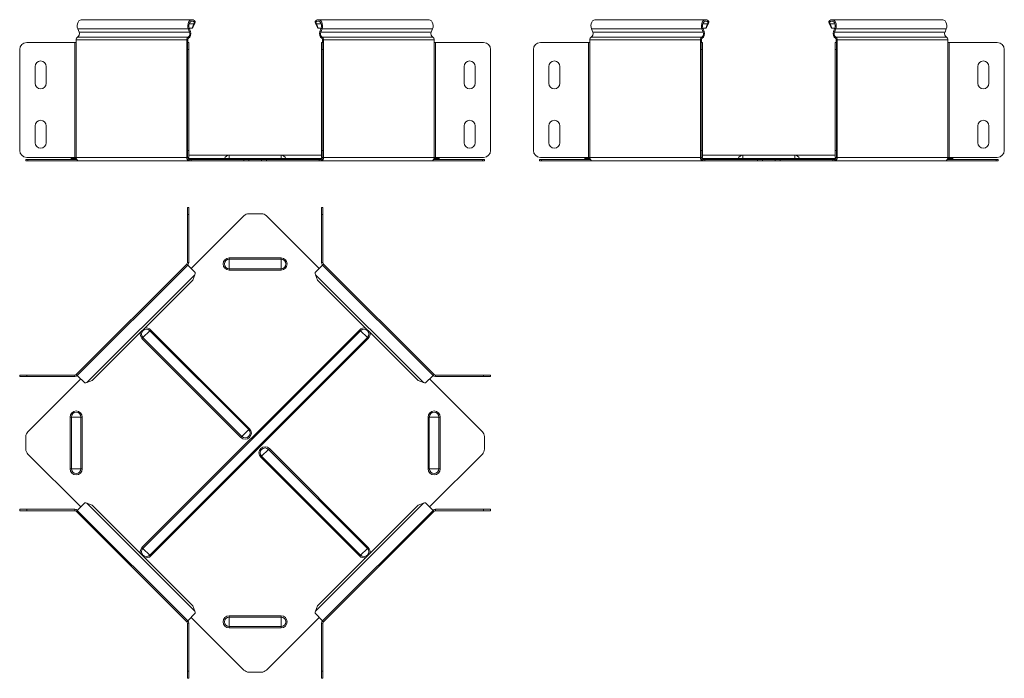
# Model space of a CAD drawing. Header units: millimetres. Extents: x -205 to 1576, y -7400 to 292.
# Tile 7 of 8: x -205 to 499, y -591 to -120. Entities that reach past the tile are written whole.
import ezdxf

# ---------------------------------------------------------------- set-up
doc = ezdxf.new("R2010")
doc.units = ezdxf.units.MM

msp = doc.modelspace()

# ---------------------------------------------------------------- linework, layer by layer
at = {"color": 7, "linetype": 'Continuous', "lineweight": 15}
for p, q in [((-163.86, -126.57), (-162.96, -128.95)), ((-82.02, -119.95), (-161.05, -119.95)), ((-83.93, -128.95), (-84.83, -126.57)), ((-82.14, -126.07), (-84.21, -126.07)), ((-83.3, -128.48), (-84.2, -126.1)), ((-80.75, -122.8), (-82.14, -126.07)), ((-81.52, -125.6), (-82.14, -126.07)), ((-80.13, -122.33), (-81.52, -125.6)), ((-80.75, -122.8), (-80.13, -122.33)), ((-79.84, -121.18), (-80.32, -121.9)), ((5.9, -121.18), (6.38, -121.9)), ((6.82, -122.8), (6.19, -122.33)), ((7.58, -125.6), (6.19, -122.33)), ((8.2, -126.07), (6.82, -122.8)), ((8.2, -126.07), (7.58, -125.6)), ((87.11, -119.95), (8.08, -119.95)), ((10.28, -126.07), (8.2, -126.07)), ((10.26, -126.1), (9.37, -128.48)), ((10.89, -126.57), (9.99, -128.95)), ((89.02, -128.95), (89.92, -126.57)), ((204.43, -128.95), (203.53, -126.57)), ((285.37, -119.95), (206.34, -119.95)), ((282.57, -126.57), (283.46, -128.95)), ((283.18, -126.07), (285.25, -126.07)), ((283.19, -126.1), (284.09, -128.48)), ((285.25, -126.07), (286.64, -122.8)), ((285.25, -126.07), (285.88, -125.6)), ((285.88, -125.6), (287.26, -122.33)), ((286.64, -122.8), (287.26, -122.33)), ((287.56, -121.18), (287.07, -121.9)), ((373.29, -121.18), (373.78, -121.9)), ((374.21, -122.8), (373.59, -122.33)), ((374.97, -125.6), (373.59, -122.33)), ((375.59, -126.07), (374.21, -122.8)), ((375.59, -126.07), (374.97, -125.6)), ((454.51, -119.95), (375.47, -119.95)), ((377.67, -126.07), (375.59, -126.07)), ((377.66, -126.1), (376.76, -128.48)), ((378.28, -126.57), (377.38, -128.95)), ((456.42, -128.95), (457.31, -126.57)), ((-200.38, -136.25), (-166, -136.25)), ((-166, -136.25), (-164.94, -136.25)), ((-164.94, -134.25), (-164.94, -136.25)), ((-85.91, -136.25), (-85.91, -134.25)), ((-85.91, -136.25), (-85.47, -136.25)), ((-85.47, -141.25), (-85.47, -136.25)), ((-85.47, -136.25), (-84.47, -136.25)), ((-85.2, -136.25), (-85.2, -134.25)), ((-84.47, -136.25), (-84.47, -141.25)), ((10.53, -136.25), (11.53, -136.25)), ((10.53, -141.25), (10.53, -136.25)), ((11.26, -134.25), (11.26, -136.25)), ((11.53, -136.25), (11.53, -141.25)), ((11.53, -136.25), (11.97, -136.25)), ((11.97, -134.25), (11.97, -136.25)), ((91, -136.25), (91, -134.25)), ((91, -136.25), (92.06, -136.25)), ((92.06, -136.25), (126.44, -136.25)), ((201.39, -136.25), (167.01, -136.25)), ((202.45, -136.25), (201.39, -136.25)), ((202.45, -136.25), (202.45, -134.25)), ((281.48, -134.25), (281.48, -136.25)), ((281.92, -136.25), (281.48, -136.25)), ((281.92, -136.25), (281.92, -141.25)), ((282.92, -136.25), (281.92, -136.25)), ((282.19, -134.25), (282.19, -136.25)), ((282.92, -141.25), (282.92, -136.25)), ((377.92, -136.25), (378.92, -136.25)), ((377.92, -141.25), (377.92, -136.25)), ((378.66, -134.25), (378.66, -136.25)), ((378.92, -136.25), (378.92, -141.25)), ((378.92, -136.25), (379.36, -136.25)), ((379.36, -134.25), (379.36, -136.25)), ((458.4, -136.25), (458.4, -134.25)), ((458.4, -136.25), (459.46, -136.25)), ((459.46, -136.25), (493.84, -136.25)), ((-205.38, -213.45), (-205.38, -141.25)), ((-85.47, -141.25), (-85.47, -213.45)), ((-84.47, -141.25), (-84.47, -213.45)), ((10.53, -213.45), (10.53, -141.25)), ((11.53, -213.45), (11.53, -141.25)), ((131.44, -141.25), (131.44, -213.45)), ((162.01, -141.25), (162.01, -213.45)), ((281.92, -213.45), (281.92, -141.25)), ((282.92, -213.45), (282.92, -141.25)), ((377.92, -213.45), (377.92, -141.25)), ((378.92, -213.45), (378.92, -141.25)), ((498.84, -141.25), (498.84, -213.45)), ((-194.38, -153.45), (-194.38, -165.45)), ((-186.38, -165.45), (-186.38, -153.45)), ((112.44, -153.45), (112.44, -165.45)), ((120.44, -165.45), (120.44, -153.45)), ((173.01, -165.45), (173.01, -153.45)), ((181.01, -153.45), (181.01, -165.45)), ((479.84, -153.45), (479.84, -165.45)), ((487.84, -165.45), (487.84, -153.45)), ((-194.38, -195.95), (-194.38, -207.95)), ((-186.38, -207.95), (-186.38, -195.95)), ((112.44, -195.95), (112.44, -207.95)), ((120.44, -207.95), (120.44, -195.95)), ((173.01, -207.95), (173.01, -195.95)), ((181.01, -195.95), (181.01, -207.95)), ((479.84, -195.95), (479.84, -207.95)), ((487.84, -207.95), (487.84, -195.95)), ((-85.47, -218.45), (-85.47, -213.45)), ((-84.47, -213.45), (-84.47, -218.45)), ((-55.47, -216.95), (-84.47, -216.95)), ((-18.47, -216.95), (-55.47, -216.95)), ((10.53, -216.95), (-18.47, -216.95)), ((10.53, -218.45), (10.53, -213.45)), ((11.53, -213.45), (11.53, -218.45)), ((281.92, -213.45), (281.92, -218.45)), ((282.92, -218.45), (282.92, -213.45)), ((311.92, -216.95), (282.92, -216.95)), ((348.92, -216.95), (311.92, -216.95)), ((377.92, -216.95), (348.92, -216.95)), ((377.92, -218.45), (377.92, -213.45)), ((378.92, -213.45), (378.92, -218.45)), ((-200.97, -220.95), (-200.97, -219.95)), ((-200.97, -219.95), (-199.5, -219.95)), ((-199.5, -220.95), (-200.97, -220.95)), ((-166, -218.45), (-200.38, -218.45)), ((-199.5, -219.95), (-164.59, -219.95)), ((-199.5, -220.95), (-163.17, -220.95)), ((-167.93, -218.45), (-168.4, -219.31)), ((-164.94, -218.45), (-166, -218.45)), ((-163.17, -220.95), (-84.14, -220.95)), ((-85.47, -218.45), (-85.91, -218.45)), ((-84.47, -218.45), (-85.47, -218.45)), ((-84.14, -219.95), (-82.73, -219.95)), ((-84.14, -220.95), (-82.73, -220.95)), ((-82.73, -219.95), (-82.73, -220.95)), ((-82.73, -219.95), (-44.98, -219.95)), ((-82.73, -220.95), (-44.98, -220.95)), ((-44.98, -219.95), (-41.45, -219.95)), ((-41.45, -220.95), (-44.98, -220.95)), ((-41.45, -219.95), (-32.49, -219.95)), ((-41.45, -220.95), (-32.49, -220.95)), ((-32.49, -219.95), (-28.96, -219.95)), ((-28.96, -220.95), (-32.49, -220.95)), ((-28.96, -219.95), (8.79, -219.95)), ((-28.96, -220.95), (8.79, -220.95)), ((8.79, -219.95), (8.79, -220.95)), ((8.79, -219.95), (10.2, -219.95)), ((8.79, -220.95), (10.2, -220.95)), ((10.2, -220.95), (89.24, -220.95)), ((11.53, -218.45), (10.53, -218.45)), ((11.97, -218.45), (11.53, -218.45)), ((89.24, -220.95), (125.57, -220.95)), ((90.65, -219.95), (125.57, -219.95)), ((92.06, -218.45), (91, -218.45)), ((126.44, -218.45), (92.06, -218.45)), ((93.99, -218.45), (94.46, -219.31)), ((125.57, -219.95), (127.03, -219.95)), ((127.03, -220.95), (125.57, -220.95)), ((127.03, -219.95), (127.03, -220.95)), ((166.42, -219.95), (166.42, -220.95)), ((167.89, -219.95), (166.42, -219.95)), ((166.42, -220.95), (167.89, -220.95)), ((167.01, -218.45), (201.39, -218.45)), ((202.81, -219.95), (167.89, -219.95)), ((204.22, -220.95), (167.89, -220.95)), ((199.46, -218.45), (198.99, -219.31)), ((201.39, -218.45), (202.45, -218.45)), ((283.25, -220.95), (204.22, -220.95)), ((281.48, -218.45), (281.92, -218.45)), ((281.92, -218.45), (282.92, -218.45)), ((284.67, -219.95), (283.25, -219.95)), ((284.67, -220.95), (283.25, -220.95)), ((284.67, -219.95), (284.67, -220.95)), ((322.41, -219.95), (284.67, -219.95)), ((322.41, -220.95), (284.67, -220.95)), ((325.95, -219.95), (322.41, -219.95)), ((322.41, -220.95), (325.95, -220.95)), ((325.95, -219.95), (334.9, -219.95)), ((325.95, -220.95), (334.9, -220.95)), ((334.9, -219.95), (338.44, -219.95)), ((338.44, -220.95), (334.9, -220.95)), ((338.44, -219.95), (376.18, -219.95)), ((338.44, -220.95), (376.18, -220.95)), ((376.18, -219.95), (376.18, -220.95)), ((376.18, -219.95), (377.6, -219.95)), ((376.18, -220.95), (377.6, -220.95)), ((377.6, -220.95), (456.63, -220.95)), ((378.92, -218.45), (377.92, -218.45)), ((379.36, -218.45), (378.92, -218.45)), ((456.63, -220.95), (492.96, -220.95)), ((458.04, -219.95), (492.96, -219.95)), ((459.46, -218.45), (458.4, -218.45)), ((493.84, -218.45), (459.46, -218.45)), ((461.39, -218.45), (461.86, -219.31)), ((492.96, -219.95), (494.42, -219.95)), ((494.42, -220.95), (492.96, -220.95)), ((494.42, -219.95), (494.42, -220.95)), ((-84.47, -254.32), (-85.47, -254.32)), ((-85.47, -254.32), (-85.47, -259.32)), ((-85.47, -293.7), (-85.47, -259.32)), ((-84.47, -259.32), (-84.47, -254.32)), ((-84.47, -293.7), (-84.47, -259.32)), ((-82.73, -297.94), (-44.98, -260.2)), ((-41.45, -258.73), (-32.49, -258.73)), ((-28.96, -260.2), (8.79, -297.94)), ((11.53, -254.32), (10.53, -254.32)), ((10.53, -254.32), (10.53, -259.32)), ((10.53, -259.32), (10.53, -293.7)), ((11.53, -259.32), (11.53, -254.32)), ((11.53, -259.32), (11.53, -293.7)), ((-85.91, -294.76), (-164.94, -373.79)), ((-85.2, -295.47), (-164.23, -374.5)), ((-85.2, -295.47), (-85.91, -294.76)), ((-79.84, -300.83), (-85.2, -295.47)), ((11.26, -295.47), (5.9, -300.83)), ((11.97, -294.76), (11.05, -295.68)), ((90.3, -374.5), (11.26, -295.47)), ((91, -373.79), (11.97, -294.76)), ((-80.13, -302.38), (-81.52, -306.23)), ((7.58, -306.23), (6.19, -302.38)), ((-81.52, -306.23), (-153.48, -378.19)), ((79.54, -378.19), (7.58, -306.23)), ((-205.38, -374.23), (-205.38, -375.23)), ((-200.38, -374.23), (-205.38, -374.23)), ((-205.38, -375.23), (-200.38, -375.23)), ((-200.38, -374.23), (-166, -374.23)), ((-200.38, -375.23), (-166, -375.23)), ((-199.5, -414.72), (-161.76, -376.98)), ((-164.94, -373.79), (-164.23, -374.5)), ((-164.23, -374.5), (-158.87, -379.87)), ((-153.48, -378.19), (-157.33, -379.57)), ((83.39, -379.57), (79.54, -378.19)), ((84.93, -379.87), (90.3, -374.5)), ((87.82, -376.98), (125.57, -414.72)), ((90.3, -374.5), (91, -373.79)), ((92.06, -374.23), (126.44, -374.23)), ((92.06, -375.23), (126.44, -375.23)), ((131.44, -374.23), (126.44, -374.23)), ((126.44, -375.23), (131.44, -375.23)), ((131.44, -375.23), (131.44, -374.23)), ((-200.97, -418.26), (-200.97, -427.21)), ((127.03, -427.21), (127.03, -418.26)), ((-199.5, -430.75), (-161.76, -468.49)), ((87.82, -468.49), (125.57, -430.75)), ((-205.38, -471.23), (-205.38, -470.23)), ((-205.38, -470.23), (-200.38, -470.23)), ((-200.38, -471.23), (-205.38, -471.23)), ((-200.38, -470.23), (-166, -470.23)), ((-200.38, -471.23), (-166, -471.23)), ((-164.94, -471.67), (-164.23, -470.97)), ((-85.91, -550.71), (-164.94, -471.67)), ((-164.23, -470.97), (-158.87, -465.6)), ((-164.23, -470.97), (-85.2, -550)), ((-153.48, -467.28), (-157.33, -465.9)), ((-81.52, -539.24), (-153.48, -467.28)), ((79.54, -467.28), (7.58, -539.24)), ((11.26, -550), (90.3, -470.97)), ((91, -471.67), (11.97, -550.71)), ((83.39, -465.9), (79.54, -467.28)), ((84.93, -465.6), (90.3, -470.97)), ((90.3, -470.97), (91, -471.67)), ((92.06, -470.23), (126.44, -470.23)), ((92.06, -471.23), (126.44, -471.23)), ((126.44, -470.23), (131.44, -470.23)), ((131.44, -471.23), (126.44, -471.23)), ((131.44, -470.23), (131.44, -471.23)), ((-80.13, -543.09), (-81.52, -539.24)), ((7.58, -539.24), (6.19, -543.09)), ((-79.84, -544.63), (-85.2, -550)), ((-82.73, -547.52), (-44.98, -585.27)), ((-28.96, -585.27), (8.79, -547.52)), ((11.26, -550), (5.9, -544.63)), ((-85.2, -550), (-85.91, -550.71)), ((-85.47, -551.77), (-85.47, -586.15)), ((-84.47, -551.77), (-84.47, -586.15)), ((10.53, -586.15), (10.53, -551.77)), ((11.97, -550.71), (11.05, -549.79)), ((11.53, -586.15), (11.53, -551.77)), ((-85.47, -591.15), (-85.47, -586.15)), ((-84.47, -591.15), (-85.47, -591.15)), ((-84.47, -586.15), (-84.47, -591.15)), ((-41.45, -586.73), (-32.49, -586.73)), ((10.53, -591.15), (10.53, -586.15)), ((11.53, -591.15), (10.53, -591.15)), ((11.53, -586.15), (11.53, -591.15))]:
    msp.add_line(p, q, dxfattribs=at)
at = {"color": 7, "linetype": 'Continuous', "lineweight": 0}
for p, q in [((-84.83, -126.57), (-163.86, -126.57)), ((-84.83, -126.57), (-84.2, -126.1)), ((-80.75, -122.8), (-84.2, -122.8)), ((10.26, -122.8), (6.82, -122.8)), ((10.89, -126.57), (10.26, -126.1)), ((89.92, -126.57), (10.89, -126.57)), ((203.53, -126.57), (282.57, -126.57)), ((282.57, -126.57), (283.19, -126.1)), ((283.19, -122.8), (286.64, -122.8)), ((377.66, -122.8), (374.21, -122.8)), ((378.28, -126.57), (377.66, -126.1)), ((457.31, -126.57), (378.28, -126.57)), ((-84.99, -132.53), (-164.03, -132.53)), ((-83.93, -128.95), (-162.96, -128.95)), ((-84.99, -132.53), (-84.79, -133.49)), ((-83.93, -128.95), (-83.3, -128.48)), ((9.99, -128.95), (9.37, -128.48)), ((89.02, -128.95), (9.99, -128.95)), ((11.05, -132.53), (10.86, -133.49)), ((90.09, -132.53), (11.05, -132.53)), ((203.37, -132.53), (282.4, -132.53)), ((204.43, -128.95), (283.46, -128.95)), ((282.4, -132.53), (282.6, -133.49)), ((283.46, -128.95), (284.09, -128.48)), ((377.38, -128.95), (376.76, -128.48)), ((456.42, -128.95), (377.38, -128.95)), ((378.45, -132.53), (378.25, -133.49)), ((457.48, -132.53), (378.45, -132.53)), ((-166, -136.25), (-166, -218.45)), ((-85.91, -134.25), (-164.94, -134.25)), ((-164.94, -218.45), (-164.94, -136.25)), ((-85.91, -134.25), (-85.2, -134.25)), ((-85.91, -218.45), (-85.91, -136.25)), ((11.97, -134.25), (11.26, -134.25)), ((91, -134.25), (11.97, -134.25)), ((11.97, -218.45), (11.97, -136.25)), ((91, -218.45), (91, -136.25)), ((92.06, -218.45), (92.06, -136.25)), ((201.39, -218.45), (201.39, -136.25)), ((202.45, -134.25), (281.48, -134.25)), ((202.45, -218.45), (202.45, -136.25)), ((281.48, -134.25), (282.19, -134.25)), ((281.48, -218.45), (281.48, -136.25)), ((379.36, -134.25), (378.66, -134.25)), ((458.4, -134.25), (379.36, -134.25)), ((379.36, -218.45), (379.36, -136.25)), ((458.4, -218.45), (458.4, -136.25)), ((459.46, -218.45), (459.46, -136.25)), ((-84.47, -141.25), (-85.47, -141.25)), ((11.53, -141.25), (10.53, -141.25)), ((281.92, -141.25), (282.92, -141.25)), ((378.92, -141.25), (377.92, -141.25)), ((-85.47, -213.45), (-84.47, -213.45)), ((-55.47, -216.95), (-55.47, -219.31)), ((-18.47, -216.95), (-18.47, -219.31)), ((10.53, -213.45), (11.53, -213.45)), ((282.92, -213.45), (281.92, -213.45)), ((311.92, -216.95), (311.92, -219.31)), ((348.92, -216.95), (348.92, -219.31)), ((377.92, -213.45), (378.92, -213.45)), ((-199.5, -219.95), (-199.5, -220.95)), ((-164.83, -219.31), (-168.4, -219.31)), ((-85.91, -218.45), (-164.94, -218.45)), ((-85.01, -219.31), (-58.9, -219.31)), ((-84.14, -219.95), (-84.14, -220.95)), ((-58.9, -219.31), (-55.47, -219.31)), ((-55.47, -219.31), (-55.47, -219.95)), ((-18.47, -219.31), (-55.47, -219.31)), ((-44.98, -220.95), (-44.98, -219.95)), ((-41.45, -219.95), (-41.45, -220.95)), ((-32.49, -220.95), (-32.49, -219.95)), ((-28.96, -219.95), (-28.96, -220.95)), ((-18.47, -219.31), (-18.47, -219.95)), ((-15.04, -219.31), (-18.47, -219.31)), ((11.07, -219.31), (-15.04, -219.31)), ((10.2, -219.95), (10.2, -220.95)), ((91, -218.45), (11.97, -218.45)), ((90.9, -219.31), (94.46, -219.31)), ((125.57, -220.95), (125.57, -219.95)), ((167.89, -220.95), (167.89, -219.95)), ((202.56, -219.31), (198.99, -219.31)), ((202.45, -218.45), (281.48, -218.45)), ((308.49, -219.31), (282.38, -219.31)), ((283.25, -219.95), (283.25, -220.95)), ((308.49, -219.31), (311.92, -219.31)), ((311.92, -219.31), (311.92, -219.95)), ((348.92, -219.31), (311.92, -219.31)), ((322.41, -219.95), (322.41, -220.95)), ((325.95, -220.95), (325.95, -219.95)), ((334.9, -220.95), (334.9, -219.95)), ((338.44, -219.95), (338.44, -220.95)), ((348.92, -219.31), (348.92, -219.95)), ((352.36, -219.31), (348.92, -219.31)), ((378.47, -219.31), (352.36, -219.31)), ((377.6, -219.95), (377.6, -220.95)), ((458.4, -218.45), (379.36, -218.45)), ((458.29, -219.31), (461.86, -219.31)), ((492.96, -220.95), (492.96, -219.95)), ((-85.47, -259.32), (-84.47, -259.32)), ((10.53, -259.32), (11.53, -259.32)), ((-85.47, -293.7), (-84.47, -293.7)), ((-55.47, -291.3), (-55.47, -290.37)), ((-55.47, -290.37), (-18.47, -290.37)), ((-55.47, -298.17), (-55.47, -291.3)), ((-55.47, -291.3), (-18.47, -291.3)), ((-18.47, -291.3), (-18.47, -290.37)), ((-18.47, -298.17), (-18.47, -291.3)), ((11.53, -293.7), (10.53, -293.7)), ((-80.13, -302.38), (-157.33, -379.57)), ((-55.47, -298.17), (-18.47, -298.17)), ((-55.47, -299.1), (-55.47, -298.17)), ((-55.47, -299.1), (-18.47, -299.1)), ((-18.47, -299.1), (-18.47, -298.17)), ((83.39, -379.57), (6.19, -302.38)), ((-117.91, -497.5), (37.79, -341.8)), ((-112.39, -342.46), (-117.25, -347.31)), ((-117.25, -498.16), (38.45, -342.46)), ((-111.73, -341.8), (-112.39, -342.46)), ((-41.61, -413.24), (-112.39, -342.46)), ((-40.95, -412.58), (-111.73, -341.8)), ((38.45, -342.46), (37.79, -341.8)), ((43.31, -347.31), (38.45, -342.46)), ((-117.25, -347.31), (-117.91, -347.97)), ((-47.13, -418.75), (-117.91, -347.97)), ((-46.47, -418.09), (-117.25, -347.31)), ((-112.39, -503.01), (43.31, -347.31)), ((-111.73, -503.67), (43.97, -347.97)), ((43.97, -347.97), (43.31, -347.31)), ((-200.38, -375.23), (-200.38, -374.23)), ((-166, -374.23), (-166, -375.23)), ((92.06, -374.23), (92.06, -375.23)), ((126.44, -374.23), (126.44, -375.23)), ((-168.4, -404.23), (-169.34, -404.23)), ((-169.34, -441.23), (-169.34, -404.23)), ((-161.54, -404.23), (-168.4, -404.23)), ((-168.4, -441.23), (-168.4, -404.23)), ((-161.54, -441.23), (-161.54, -404.23)), ((-160.6, -404.23), (-161.54, -404.23)), ((-160.6, -441.23), (-160.6, -404.23)), ((86.66, -404.23), (87.6, -404.23)), ((86.66, -404.23), (86.66, -441.23)), ((87.6, -404.23), (94.46, -404.23)), ((87.6, -404.23), (87.6, -441.23)), ((94.46, -404.23), (94.46, -441.23)), ((94.46, -404.23), (95.4, -404.23)), ((95.4, -404.23), (95.4, -441.23)), ((-41.61, -413.24), (-46.47, -418.09)), ((-40.95, -412.58), (-41.61, -413.24)), ((-46.47, -418.09), (-47.13, -418.75)), ((-27.47, -427.38), (-32.33, -432.23)), ((-26.81, -426.72), (-27.47, -427.38)), ((43.31, -498.16), (-27.47, -427.38)), ((43.97, -497.5), (-26.81, -426.72)), ((-32.33, -432.23), (-32.99, -432.89)), ((37.79, -503.67), (-32.99, -432.89)), ((38.45, -503.01), (-32.33, -432.23)), ((-168.4, -441.23), (-169.34, -441.23)), ((-161.54, -441.23), (-168.4, -441.23)), ((-160.6, -441.23), (-161.54, -441.23)), ((86.66, -441.23), (87.6, -441.23)), ((87.6, -441.23), (94.46, -441.23)), ((94.46, -441.23), (95.4, -441.23)), ((-200.38, -470.23), (-200.38, -471.23)), ((-166, -471.23), (-166, -470.23)), ((-80.13, -543.09), (-157.33, -465.9)), ((83.39, -465.9), (6.19, -543.09)), ((92.06, -471.23), (92.06, -470.23)), ((126.44, -471.23), (126.44, -470.23)), ((-117.25, -498.16), (-117.91, -497.5)), ((-112.39, -503.01), (-117.25, -498.16)), ((43.31, -498.16), (38.45, -503.01)), ((43.97, -497.5), (43.31, -498.16)), ((-111.73, -503.67), (-112.39, -503.01)), ((38.45, -503.01), (37.79, -503.67)), ((-55.47, -546.37), (-55.47, -547.3)), ((-18.47, -546.37), (-55.47, -546.37)), ((-18.47, -547.3), (-55.47, -547.3)), ((-55.47, -547.3), (-55.47, -554.17)), ((-18.47, -546.37), (-18.47, -547.3)), ((-18.47, -547.3), (-18.47, -554.17)), ((-85.47, -551.77), (-84.47, -551.77)), ((-18.47, -554.17), (-55.47, -554.17)), ((-55.47, -554.17), (-55.47, -555.1)), ((-18.47, -555.1), (-55.47, -555.1)), ((-18.47, -554.17), (-18.47, -555.1)), ((11.53, -551.77), (10.53, -551.77)), ((-85.47, -586.15), (-84.47, -586.15)), ((10.53, -586.15), (11.53, -586.15))]:
    msp.add_line(p, q, dxfattribs=at)
at = {"color": 7, "linetype": 'Continuous', "lineweight": 15, "flags": 128}
for points in [[(-163.86, -126.57), (-164.17, -125.38), (-164.23, -124.12), (-164.04, -122.89), (-163.61, -121.78), (-162.98, -120.88), (-162.21, -120.26), (-161.34, -119.97), (-161.05, -119.95)], [(-79.84, -121.18), (-80.57, -120.45), (-81.41, -120.03), (-82.3, -119.97), (-83.17, -120.26), (-83.95, -120.88), (-84.58, -121.78), (-85, -122.89), (-85.19, -124.12), (-85.13, -125.38), (-84.83, -126.57)], [(-80.32, -121.9), (-80.96, -121.29), (-81.7, -120.98), (-82.47, -121.01), (-83.2, -121.37), (-83.81, -122.04), (-84.25, -122.93), (-84.47, -123.98), (-84.46, -125.07), (-84.2, -126.1)], [(10.89, -126.57), (11.19, -125.38), (11.25, -124.12), (11.06, -122.89), (10.64, -121.78), (10.01, -120.88), (9.23, -120.26), (8.36, -119.97), (7.47, -120.03), (6.63, -120.45), (5.9, -121.18)], [(10.26, -126.1), (10.52, -125.07), (10.53, -123.98), (10.31, -122.93), (9.87, -122.04), (9.26, -121.37), (8.53, -121.01), (7.76, -120.98), (7.02, -121.29), (6.38, -121.9)], [(87.11, -119.95), (87.4, -119.97), (88.27, -120.26), (89.05, -120.88), (89.67, -121.78), (90.1, -122.89), (90.29, -124.12), (90.23, -125.38), (89.92, -126.57)], [(206.34, -119.95), (206.06, -119.97), (205.19, -120.26), (204.41, -120.88), (203.78, -121.78), (203.36, -122.89), (203.17, -124.12), (203.23, -125.38), (203.53, -126.57)], [(282.57, -126.57), (282.26, -125.38), (282.2, -124.12), (282.39, -122.89), (282.82, -121.78), (283.44, -120.88), (284.22, -120.26), (285.09, -119.97), (285.98, -120.03), (286.83, -120.45), (287.56, -121.18)], [(283.19, -126.1), (282.94, -125.07), (282.92, -123.98), (283.14, -122.93), (283.58, -122.04), (284.2, -121.37), (284.92, -121.01), (285.69, -120.98), (286.43, -121.29), (287.07, -121.9)], [(378.28, -126.57), (378.59, -125.38), (378.65, -124.12), (378.46, -122.89), (378.03, -121.78), (377.41, -120.88), (376.63, -120.26), (375.76, -119.97), (374.87, -120.03), (374.02, -120.45), (373.29, -121.18)], [(377.66, -126.1), (377.91, -125.07), (377.93, -123.98), (377.7, -122.93), (377.27, -122.04), (376.65, -121.37), (375.92, -121.01), (375.15, -120.98), (374.41, -121.29), (373.78, -121.9)], [(454.51, -119.95), (454.79, -119.97), (455.66, -120.26), (456.44, -120.88), (457.07, -121.78), (457.49, -122.89), (457.68, -124.12), (457.62, -125.38), (457.31, -126.57)]]:
    msp.add_lwpolyline(points, dxfattribs=at)
at = {"color": 7, "linetype": 'Continuous', "lineweight": 15}
for centre, radius, start, end in [((-163.12, -134.11), 1.82, 119.65294, 184.49289), ((-165.57, -130.12), 2.86, 302.66993, 24.19044), ((-84.09, -134.11), 1.82, 119.65294, 184.49289), ((-84.39, -134.19), 0.811, 119.65294, 184.49289), ((-86.54, -130.12), 2.86, 302.66993, 24.19044), ((-86.95, -130.12), 4, 302.66993, 24.19044), ((13.02, -130.12), 4, 155.80956, 237.33007), ((12.6, -130.12), 2.86, 155.80956, 237.33007), ((10.45, -134.19), 0.811, 355.50711, 60.34706), ((10.15, -134.11), 1.82, 355.50711, 60.34706), ((91.63, -130.12), 2.86, 155.80956, 237.33007), ((89.18, -134.11), 1.82, 355.50711, 60.34706), ((204.27, -134.11), 1.82, 119.65294, 184.49289), ((201.83, -130.12), 2.86, 302.66993, 24.19044), ((283.3, -134.11), 1.82, 119.65294, 184.49289), ((283, -134.19), 0.811, 119.65294, 184.49289), ((280.86, -130.12), 2.86, 302.66993, 24.19044), ((280.44, -130.12), 4, 302.66993, 24.19044), ((380.41, -130.12), 4, 155.80956, 237.33007), ((379.99, -130.12), 2.86, 155.80956, 237.33007), ((377.85, -134.19), 0.811, 355.50711, 60.34706), ((377.55, -134.11), 1.82, 355.50711, 60.34706), ((459.02, -130.12), 2.86, 155.80956, 237.33007), ((456.58, -134.11), 1.82, 355.50711, 60.34706), ((-200.38, -141.25), 5, 90, 180), ((126.44, -141.25), 5, 0, 90), ((167.01, -141.25), 5, 90, 180), ((493.84, -141.25), 5, 0, 90), ((-190.38, -153.45), 4, 360, 180), ((116.44, -153.45), 4, 0, 180), ((177.01, -153.45), 4, 0, 180), ((483.84, -153.45), 4, 0, 180), ((-190.38, -165.45), 4, 180, 360), ((116.44, -165.45), 4, 180, 0), ((177.01, -165.45), 4, 180, 0), ((483.84, -165.45), 4, 180, 0), ((-190.38, -195.95), 4, 0, 180), ((116.44, -195.95), 4, 0, 180), ((177.01, -195.95), 4, 0, 180), ((483.84, -195.95), 4, 360, 180), ((-190.38, -207.95), 4, 180, 360), ((116.44, -207.95), 4, 180, 360), ((177.01, -207.95), 4, 180, 0), ((483.84, -207.95), 4, 180, 0), ((-200.38, -213.45), 5, 180, 270), ((-55.47, -220.63), 3.68, 90, 158.97733), ((-18.47, -220.63), 3.68, 21.02267, 90), ((126.44, -213.45), 5, 270, 360), ((167.01, -213.45), 5, 180, 270), ((311.92, -220.63), 3.68, 90, 158.97733), ((348.92, -220.63), 3.68, 21.02267, 90), ((493.84, -213.45), 5, 270, 0), ((-169.34, -218.95), 1, 270, 338.97733), ((-162.73, -218.76), 2.23, 171.95053, 258.57825), ((-83.7, -218.76), 2.23, 171.95053, 258.57825), ((-83.88, -218.64), 1.34, 171.95053, 258.57825), ((-59.84, -218.95), 1, 270, 338.97733), ((-14.1, -218.95), 1, 201.02267, 270), ((9.76, -218.76), 2.23, 281.42175, 8.04947), ((9.94, -218.64), 1.34, 281.42175, 8.04947), ((88.79, -218.76), 2.23, 281.42175, 8.04947), ((95.4, -218.95), 1, 201.02267, 270), ((198.06, -218.95), 1, 270, 338.97733), ((204.66, -218.76), 2.23, 171.95053, 258.57825), ((283.69, -218.76), 2.23, 171.95053, 258.57825), ((283.52, -218.64), 1.34, 171.95053, 258.57825), ((307.56, -218.95), 1, 270, 338.97733), ((353.29, -218.95), 1, 201.02267, 270), ((377.33, -218.64), 1.34, 281.42175, 8.04947), ((377.15, -218.76), 2.23, 281.42175, 8.04947), ((456.19, -218.76), 2.23, 281.42175, 8.04947), ((462.79, -218.95), 1, 201.02267, 270), ((-41.45, -263.73), 5, 90, 135), ((-32.49, -263.73), 5, 45, 90), ((-86.97, -293.7), 1.5, 315, 0), ((-86.97, -293.7), 2.5, 315, 0), ((13.03, -293.7), 2.5, 180, 225), ((13.03, -293.7), 1.5, 180, 225), ((-166, -372.73), 1.5, 270, 315), ((-166, -372.73), 2.5, 270, 315), ((92.06, -372.73), 2.5, 225, 270), ((92.06, -372.73), 1.5, 225, 270), ((-195.97, -418.26), 5, 135, 180), ((122.03, -418.26), 5, 0, 45), ((-195.97, -427.21), 5, 180, 225), ((122.03, -427.21), 5, 315, 0), ((-166, -472.73), 2.5, 45, 90), ((-166, -472.73), 1.5, 45, 90), ((92.06, -472.73), 2.5, 90, 135), ((92.06, -472.73), 1.5, 90, 135), ((-86.97, -551.77), 1.5, 0, 45), ((-86.97, -551.77), 2.5, 360, 45), ((13.03, -551.77), 2.5, 135, 180), ((13.03, -551.77), 1.5, 135, 180), ((-41.45, -581.73), 5, 225, 270), ((-32.49, -581.73), 5, 270, 315)]:
    msp.add_arc(centre, radius, start, end, dxfattribs=at)
at = {"color": 7, "linetype": 'Continuous', "lineweight": 0}
for centre, radius, start, end in [((-55.47, -294.73), 4.37, 90, 270), ((-55.47, -294.73), 3.43, 90, 270), ((-18.47, -294.73), 4.37, 270, 90), ((-18.47, -294.73), 3.43, 270, 90), ((-114.82, -344.88), 4.37, 164.89471, 225), ((-114.82, -344.88), 3.43, 45, 225), ((-114.82, -344.88), 4.37, 45, 105.10529), ((40.88, -344.89), 4.37, 74.82627, 135), ((40.88, -344.89), 3.43, 315, 135), ((40.88, -344.89), 4.37, 315, 15.17373), ((-164.97, -404.23), 4.37, 0, 180), ((-164.97, -404.23), 3.43, 0, 180), ((91.03, -404.23), 4.37, 0, 180), ((91.03, -404.23), 3.43, 0, 180), ((-44.04, -415.66), 4.37, 225, 45), ((-44.04, -415.66), 3.43, 225, 45), ((-29.9, -429.8), 4.37, 45, 225), ((-29.9, -429.8), 3.43, 45, 225), ((-164.97, -441.23), 4.37, 180, 0), ((-164.97, -441.23), 3.43, 180, 0), ((91.03, -441.23), 4.37, 180, 0), ((91.03, -441.23), 3.43, 180, 0), ((-114.82, -500.58), 4.37, 135, 195.17373), ((-114.82, -500.58), 3.43, 135, 315), ((40.88, -500.58), 3.43, 225, 45), ((40.88, -500.58), 4.37, 344.89471, 45), ((-114.82, -500.58), 4.37, 254.82627, 315), ((40.88, -500.58), 4.37, 225, 285.10529), ((-55.47, -550.73), 4.37, 90, 270), ((-55.47, -550.73), 3.43, 90, 270), ((-18.47, -550.73), 4.37, 270, 90), ((-18.47, -550.73), 3.43, 270, 90)]:
    msp.add_arc(centre, radius, start, end, dxfattribs=at)
at = {"color": 7, "linetype": 'Continuous', "lineweight": 15}
for points in [[(-80.75, -122.8), (-80.57, -122.47), (-80.43, -122.16), (-80.32, -121.9)], [(-80.13, -122.33), (-79.99, -121.9), (-79.89, -121.51), (-79.84, -121.18)], [(5.9, -121.18), (5.95, -121.51), (6.05, -121.9), (6.19, -122.33)], [(6.38, -121.9), (6.49, -122.16), (6.64, -122.47), (6.82, -122.8)], [(286.64, -122.8), (286.82, -122.47), (286.96, -122.16), (287.07, -121.9)], [(287.56, -121.18), (287.5, -121.51), (287.41, -121.9), (287.26, -122.33)], [(373.29, -121.18), (373.35, -121.51), (373.44, -121.9), (373.59, -122.33)], [(373.78, -121.9), (373.89, -122.16), (374.03, -122.47), (374.21, -122.8)], [(-80.13, -302.38), (-79.99, -301.91), (-79.89, -301.39), (-79.84, -300.83)], [(5.9, -300.83), (5.95, -301.39), (6.05, -301.91), (6.19, -302.38)], [(-158.87, -379.87), (-158.31, -379.81), (-157.79, -379.72), (-157.33, -379.57)], [(83.39, -379.57), (83.86, -379.72), (84.37, -379.81), (84.93, -379.87)], [(-158.87, -465.6), (-158.31, -465.66), (-157.79, -465.75), (-157.33, -465.9)], [(83.39, -465.9), (83.86, -465.75), (84.37, -465.66), (84.93, -465.6)], [(-80.13, -543.09), (-79.99, -543.56), (-79.89, -544.08), (-79.84, -544.63)], [(5.9, -544.63), (5.95, -544.08), (6.05, -543.56), (6.19, -543.09)]]:
    msp.add_open_spline(points, degree=3, dxfattribs=at)

doc.saveas('drawing.dxf')
